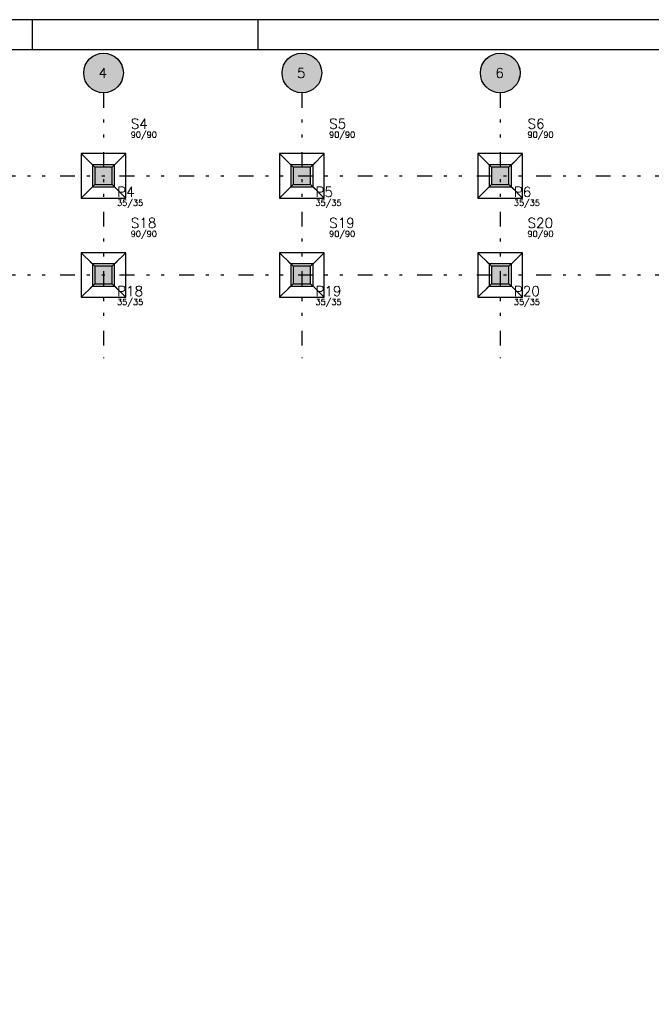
# Model space of a CAD drawing. Header units: feet. Extents: x 0 to 84.1, y 0 to 59.4.
# Tile 4 of 8: x 20.6 to 41.8, y 26.3 to 59.4. Entities that reach past the tile are written whole.
import ezdxf

# ---------------------------------------------------------------- set-up
doc = ezdxf.new("R2010")
doc.units = ezdxf.units.FT
doc.header["$MEASUREMENT"] = 0
doc.linetypes.add('ESTILO_TQS_0004', pattern=[2, 0.5, -0.4, 0.1, -0.4, 0.1, -0.5])
for name, color, linetype in [('1', 1, 'CONTINUOUS'), ('2', 2, 'CONTINUOUS'), ('3', 3, 'CONTINUOUS'), ('6', 6, 'CONTINUOUS'), ('8', 8, 'CONTINUOUS')]:
    doc.layers.add(name, color=color, linetype=linetype)
doc.styles.get("Standard").update_dxf_attribs({"font": 'ROMANS.SHX'})

msp = doc.modelspace()

# ---------------------------------------------------------------- linework, layer by layer
at = {"layer": '1', "linetype": 'ESTILO_TQS_0004'}
for p, q in [((23.398337, 56.942521), (23.398337, 48.025854)), ((30.065004, 56.942521), (30.065004, 48.025854)), ((36.731671, 56.942521), (36.731671, 48.025854)), ((3.940004, 54.150854), (82.856671, 54.150854)), ((3.940004, 50.817521), (82.856671, 50.817521))]:
    msp.add_line(p, q, dxfattribs=at)
at = {"layer": '1', "linetype": 'Continuous'}
for p, q in [((23.106671, 54.442521), (22.940004, 54.609187)), ((23.690004, 54.442521), (23.856671, 54.609187)), ((29.773337, 54.442521), (29.606671, 54.609187)), ((30.356671, 54.442521), (30.523337, 54.609187)), ((36.440004, 54.442521), (36.273337, 54.609187)), ((37.023337, 54.442521), (37.190004, 54.609187)), ((23.398337, 54.150854), (23.398337, 54.150854)), ((23.398337, 54.150854), (23.398337, 54.150854)), ((30.065004, 54.150854), (30.065004, 54.150854)), ((30.065004, 54.150854), (30.065004, 54.150854)), ((36.731671, 54.150854), (36.731671, 54.150854)), ((36.731671, 54.150854), (36.731671, 54.150854)), ((23.106671, 53.859187), (22.940004, 53.692521)), ((23.690004, 53.859187), (23.856671, 53.692521)), ((29.773337, 53.859187), (29.606671, 53.692521)), ((30.356671, 53.859187), (30.523337, 53.692521)), ((36.440004, 53.859187), (36.273337, 53.692521)), ((37.023337, 53.859187), (37.190004, 53.692521)), ((23.106671, 51.109187), (22.940004, 51.275854)), ((23.690004, 51.109187), (23.856671, 51.275854)), ((29.773337, 51.109187), (29.606671, 51.275854)), ((30.356671, 51.109187), (30.523337, 51.275854)), ((36.440004, 51.109187), (36.273337, 51.275854)), ((37.023337, 51.109187), (37.190004, 51.275854)), ((23.398337, 50.817521), (23.398337, 50.817521)), ((23.398337, 50.817521), (23.398337, 50.817521)), ((30.065004, 50.817521), (30.065004, 50.817521)), ((30.065004, 50.817521), (30.065004, 50.817521)), ((36.731671, 50.817521), (36.731671, 50.817521)), ((36.731671, 50.817521), (36.731671, 50.817521)), ((23.106671, 50.525854), (22.940004, 50.359187)), ((23.690004, 50.525854), (23.856671, 50.359187)), ((29.773337, 50.525854), (29.606671, 50.359187)), ((30.356671, 50.525854), (30.523337, 50.359187)), ((36.440004, 50.525854), (36.273337, 50.359187)), ((37.023337, 50.525854), (37.190004, 50.359187))]:
    msp.add_line(p, q, dxfattribs=at)
for points in [[(24.148337, 54.900854), (22.648337, 54.900854)], [(22.648337, 54.900854), (22.648337, 53.400854)], [(23.023337, 54.525854), (22.648337, 54.900854)], [(23.773337, 54.525854), (24.148337, 54.900854)], [(24.148337, 53.400854), (24.148337, 54.900854)], [(30.815004, 54.900854), (29.315004, 54.900854)], [(29.315004, 54.900854), (29.315004, 53.400854)], [(29.690004, 54.525854), (29.315004, 54.900854)], [(30.440004, 54.525854), (30.815004, 54.900854)], [(30.815004, 53.400854), (30.815004, 54.900854)], [(37.481671, 54.900854), (35.981671, 54.900854)], [(35.981671, 54.900854), (35.981671, 53.400854)], [(36.356671, 54.525854), (35.981671, 54.900854)], [(37.106671, 54.525854), (37.481671, 54.900854)], [(37.481671, 53.400854), (37.481671, 54.900854)], [(23.023337, 53.775854), (23.773337, 53.775854), (23.773337, 54.525854), (23.023337, 54.525854), (23.023337, 53.775854)], [(29.690004, 53.775854), (30.440004, 53.775854), (30.440004, 54.525854), (29.690004, 54.525854), (29.690004, 53.775854)], [(36.356671, 53.775854), (37.106671, 53.775854), (37.106671, 54.525854), (36.356671, 54.525854), (36.356671, 53.775854)], [(23.023337, 53.775854), (22.648337, 53.400854)], [(23.773337, 53.775854), (24.148337, 53.400854)], [(29.690004, 53.775854), (29.315004, 53.400854)], [(30.440004, 53.775854), (30.815004, 53.400854)], [(36.356671, 53.775854), (35.981671, 53.400854)], [(37.106671, 53.775854), (37.481671, 53.400854)], [(22.648337, 53.400854), (24.148337, 53.400854)], [(29.315004, 53.400854), (30.815004, 53.400854)], [(35.981671, 53.400854), (37.481671, 53.400854)], [(24.148337, 51.567521), (22.648337, 51.567521)], [(22.648337, 51.567521), (22.648337, 50.067521)], [(23.023337, 51.192521), (22.648337, 51.567521)], [(23.773337, 51.192521), (24.148337, 51.567521)], [(24.148337, 50.067521), (24.148337, 51.567521)], [(30.815004, 51.567521), (29.315004, 51.567521)], [(29.315004, 51.567521), (29.315004, 50.067521)], [(29.690004, 51.192521), (29.315004, 51.567521)], [(30.440004, 51.192521), (30.815004, 51.567521)], [(30.815004, 50.067521), (30.815004, 51.567521)], [(37.481671, 51.567521), (35.981671, 51.567521)], [(35.981671, 51.567521), (35.981671, 50.067521)], [(36.356671, 51.192521), (35.981671, 51.567521)], [(37.106671, 51.192521), (37.481671, 51.567521)], [(37.481671, 50.067521), (37.481671, 51.567521)], [(23.023337, 50.442521), (23.773337, 50.442521), (23.773337, 51.192521), (23.023337, 51.192521), (23.023337, 50.442521)], [(29.690004, 50.442521), (30.440004, 50.442521), (30.440004, 51.192521), (29.690004, 51.192521), (29.690004, 50.442521)], [(36.356671, 50.442521), (37.106671, 50.442521), (37.106671, 51.192521), (36.356671, 51.192521), (36.356671, 50.442521)], [(23.023337, 50.442521), (22.648337, 50.067521)], [(23.773337, 50.442521), (24.148337, 50.067521)], [(29.690004, 50.442521), (29.315004, 50.067521)], [(30.440004, 50.442521), (30.815004, 50.067521)], [(36.356671, 50.442521), (35.981671, 50.067521)], [(37.106671, 50.442521), (37.481671, 50.067521)], [(22.648337, 50.067521), (24.148337, 50.067521)], [(29.315004, 50.067521), (30.815004, 50.067521)], [(35.981671, 50.067521), (37.481671, 50.067521)]]:
    msp.add_lwpolyline(points, dxfattribs=at)
at = {"layer": '2', "linetype": 'Continuous'}
for p, q in [((84.100006, 59.400002), (0, 59.400002)), ((21, 59.400002), (21, 58.400002)), ((28.600006, 58.400002), (28.600006, 59.400002))]:
    msp.add_line(p, q, dxfattribs=at)
msp.add_lwpolyline([(83.100006, 1), (2.5, 1), (2.5, 58.400002), (83.100006, 58.400002), (83.100006, 1)], dxfattribs=at)
for centre in [(23.398337, 57.609187), (30.065004, 57.609187), (36.731671, 57.609187)]:
    msp.add_circle(centre, 0.666667, dxfattribs=at)
at = {"layer": '6', "linetype": 'Continuous'}
for points in [[(23.106671, 53.859187), (23.690004, 53.859187), (23.690004, 54.442521), (23.106671, 54.442521), (23.106671, 53.859187)], [(29.773337, 53.859187), (30.356671, 53.859187), (30.356671, 54.442521), (29.773337, 54.442521), (29.773337, 53.859187)], [(36.440004, 53.859187), (37.023337, 53.859187), (37.023337, 54.442521), (36.440004, 54.442521), (36.440004, 53.859187)], [(23.106671, 50.525854), (23.690004, 50.525854), (23.690004, 51.109187), (23.106671, 51.109187), (23.106671, 50.525854)], [(29.773337, 50.525854), (30.356671, 50.525854), (30.356671, 51.109187), (29.773337, 51.109187), (29.773337, 50.525854)], [(36.440004, 50.525854), (37.023337, 50.525854), (37.023337, 51.109187), (36.440004, 51.109187), (36.440004, 50.525854)]]:
    msp.add_lwpolyline(points, dxfattribs=at)
at = {"layer": '8', "linetype": 'Continuous'}
for points in [[(24.065004, 57.609187), (23.2627, 58.26191), (23.175084, 58.237361)], [(24.065004, 57.609187), (23.352842, 58.2743), (23.2627, 58.26191)], [(24.065004, 57.609187), (23.443832, 58.2743), (23.352842, 58.2743)], [(24.065004, 57.609187), (23.533975, 58.26191), (23.443832, 58.2743)], [(24.065004, 57.609187), (23.62159, 58.237361), (23.533975, 58.26191)], [(30.731671, 57.609187), (29.929367, 58.26191), (29.841751, 58.237361)], [(30.731671, 57.609187), (30.019509, 58.2743), (29.929367, 58.26191)], [(30.731671, 57.609187), (30.110499, 58.2743), (30.019509, 58.2743)], [(30.731671, 57.609187), (30.200641, 58.26191), (30.110499, 58.2743)], [(30.731671, 57.609187), (30.288257, 58.237361), (30.200641, 58.26191)], [(37.398337, 57.609187), (36.596033, 58.26191), (36.508418, 58.237361)], [(37.398337, 57.609187), (36.686176, 58.2743), (36.596033, 58.26191)], [(37.398337, 57.609187), (36.777166, 58.2743), (36.686176, 58.2743)], [(37.398337, 57.609187), (36.867308, 58.26191), (36.777166, 58.2743)], [(37.398337, 57.609187), (36.954924, 58.237361), (36.867308, 58.26191)], [(24.065004, 57.609187), (22.828724, 57.955577), (22.786863, 57.874788)], [(24.065004, 57.609187), (22.881196, 58.029913), (22.828724, 57.955577)], [(24.065004, 57.609187), (22.943302, 58.096411), (22.881196, 58.029913)], [(24.065004, 57.609187), (23.013884, 58.153834), (22.943302, 58.096411)], [(24.065004, 57.609187), (23.091627, 58.201111), (23.013884, 58.153834)], [(24.065004, 57.609187), (23.175084, 58.237361), (23.091627, 58.201111)], [(24.065004, 57.609187), (23.705047, 58.201111), (23.62159, 58.237361)], [(24.065004, 57.609187), (23.782791, 58.153834), (23.705047, 58.201111)], [(24.065004, 57.609187), (23.853373, 58.096411), (23.782791, 58.153834)], [(24.065004, 57.609187), (23.915478, 58.029913), (23.853373, 58.096411)], [(24.065004, 57.609187), (23.96795, 57.955577), (23.915478, 58.029913)], [(24.065004, 57.609187), (24.009812, 57.874788), (23.96795, 57.955577)], [(30.731671, 57.609187), (29.495391, 57.955577), (29.45353, 57.874788)], [(30.731671, 57.609187), (29.547863, 58.029913), (29.495391, 57.955577)], [(30.731671, 57.609187), (29.609969, 58.096411), (29.547863, 58.029913)], [(30.731671, 57.609187), (29.68055, 58.153834), (29.609969, 58.096411)], [(30.731671, 57.609187), (29.758294, 58.201111), (29.68055, 58.153834)], [(30.731671, 57.609187), (29.841751, 58.237361), (29.758294, 58.201111)], [(30.731671, 57.609187), (30.371714, 58.201111), (30.288257, 58.237361)], [(30.731671, 57.609187), (30.449458, 58.153834), (30.371714, 58.201111)], [(30.731671, 57.609187), (30.520039, 58.096411), (30.449458, 58.153834)], [(30.731671, 57.609187), (30.582145, 58.029913), (30.520039, 58.096411)], [(30.731671, 57.609187), (30.634617, 57.955577), (30.582145, 58.029913)], [(30.731671, 57.609187), (30.676478, 57.874788), (30.634617, 57.955577)], [(37.398337, 57.609187), (36.162058, 57.955577), (36.120196, 57.874788)], [(37.398337, 57.609187), (36.21453, 58.029913), (36.162058, 57.955577)], [(37.398337, 57.609187), (36.276635, 58.096411), (36.21453, 58.029913)], [(37.398337, 57.609187), (36.347217, 58.153834), (36.276635, 58.096411)], [(37.398337, 57.609187), (36.424961, 58.201111), (36.347217, 58.153834)], [(37.398337, 57.609187), (36.508418, 58.237361), (36.424961, 58.201111)], [(37.398337, 57.609187), (37.038381, 58.201111), (36.954924, 58.237361)], [(37.398337, 57.609187), (37.116124, 58.153834), (37.038381, 58.201111)], [(37.398337, 57.609187), (37.186706, 58.096411), (37.116124, 58.153834)], [(37.398337, 57.609187), (37.248812, 58.029913), (37.186706, 58.096411)], [(37.398337, 57.609187), (37.301284, 57.955577), (37.248812, 58.029913)], [(37.398337, 57.609187), (37.343145, 57.874788), (37.301284, 57.955577)], [(24.065004, 57.609187), (22.73788, 57.699965), (22.731671, 57.609187)], [(24.065004, 57.609187), (22.731671, 57.609187), (22.73788, 57.51841)], [(24.065004, 57.609187), (22.756392, 57.789052), (22.73788, 57.699965)], [(24.065004, 57.609187), (22.73788, 57.51841), (22.756392, 57.429323)], [(24.065004, 57.609187), (22.786863, 57.874788), (22.756392, 57.789052)], [(24.065004, 57.609187), (22.756392, 57.429323), (22.786863, 57.343587)], [(24.065004, 57.609187), (22.786863, 57.343587), (22.828724, 57.262798)], [(24.065004, 57.609187), (22.828724, 57.262798), (22.881196, 57.188462)], [(24.065004, 57.609187), (22.881196, 57.188462), (22.943302, 57.121963)], [(24.065004, 57.609187), (22.943302, 57.121963), (23.013884, 57.064541)], [(24.065004, 57.609187), (23.013884, 57.064541), (23.091627, 57.017264)], [(24.065004, 57.609187), (23.091627, 57.017264), (23.175084, 56.981013)], [(24.065004, 57.609187), (23.175084, 56.981013), (23.2627, 56.956465)], [(24.065004, 57.609187), (23.2627, 56.956465), (23.352842, 56.944075)], [(24.065004, 57.609187), (23.352842, 56.944075), (23.443832, 56.944075)], [(24.065004, 57.609187), (23.443832, 56.944075), (23.533975, 56.956465)], [(24.065004, 57.609187), (23.533975, 56.956465), (23.62159, 56.981013)], [(24.065004, 57.609187), (23.62159, 56.981013), (23.705047, 57.017264)], [(24.065004, 57.609187), (23.705047, 57.017264), (23.782791, 57.064541)], [(24.065004, 57.609187), (23.782791, 57.064541), (23.853373, 57.121963)], [(24.065004, 57.609187), (23.853373, 57.121963), (23.915478, 57.188462)], [(24.065004, 57.609187), (23.915478, 57.188462), (23.96795, 57.262798)], [(24.065004, 57.609187), (23.96795, 57.262798), (24.009812, 57.343587)], [(24.065004, 57.609187), (24.040282, 57.789052), (24.009812, 57.874788)], [(24.065004, 57.609187), (24.009812, 57.343587), (24.040282, 57.429323)], [(24.065004, 57.609187), (24.058795, 57.699965), (24.040282, 57.789052)], [(24.065004, 57.609187), (24.040282, 57.429323), (24.058795, 57.51841)], [(24.065004, 57.609187), (24.058795, 57.51841), (24.065004, 57.609187)], [(30.731671, 57.609187), (29.404547, 57.699965), (29.398337, 57.609187)], [(30.731671, 57.609187), (29.398337, 57.609187), (29.404547, 57.51841)], [(30.731671, 57.609187), (29.423059, 57.789052), (29.404547, 57.699965)], [(30.731671, 57.609187), (29.404547, 57.51841), (29.423059, 57.429323)], [(30.731671, 57.609187), (29.45353, 57.874788), (29.423059, 57.789052)], [(30.731671, 57.609187), (29.423059, 57.429323), (29.45353, 57.343587)], [(30.731671, 57.609187), (29.45353, 57.343587), (29.495391, 57.262798)], [(30.731671, 57.609187), (29.495391, 57.262798), (29.547863, 57.188462)], [(30.731671, 57.609187), (29.547863, 57.188462), (29.609969, 57.121963)], [(30.731671, 57.609187), (29.609969, 57.121963), (29.68055, 57.064541)], [(30.731671, 57.609187), (29.68055, 57.064541), (29.758294, 57.017264)], [(30.731671, 57.609187), (29.758294, 57.017264), (29.841751, 56.981013)], [(30.731671, 57.609187), (29.841751, 56.981013), (29.929367, 56.956465)], [(30.731671, 57.609187), (29.929367, 56.956465), (30.019509, 56.944075)], [(30.731671, 57.609187), (30.019509, 56.944075), (30.110499, 56.944075)], [(30.731671, 57.609187), (30.110499, 56.944075), (30.200641, 56.956465)], [(30.731671, 57.609187), (30.200641, 56.956465), (30.288257, 56.981013)], [(30.731671, 57.609187), (30.288257, 56.981013), (30.371714, 57.017264)], [(30.731671, 57.609187), (30.371714, 57.017264), (30.449458, 57.064541)], [(30.731671, 57.609187), (30.449458, 57.064541), (30.520039, 57.121963)], [(30.731671, 57.609187), (30.520039, 57.121963), (30.582145, 57.188462)], [(30.731671, 57.609187), (30.582145, 57.188462), (30.634617, 57.262798)], [(30.731671, 57.609187), (30.634617, 57.262798), (30.676478, 57.343587)], [(30.731671, 57.609187), (30.706949, 57.789052), (30.676478, 57.874788)], [(30.731671, 57.609187), (30.676478, 57.343587), (30.706949, 57.429323)], [(30.731671, 57.609187), (30.725461, 57.699965), (30.706949, 57.789052)], [(30.731671, 57.609187), (30.706949, 57.429323), (30.725461, 57.51841)], [(30.731671, 57.609187), (30.725461, 57.51841), (30.731671, 57.609187)], [(37.398337, 57.609187), (36.071213, 57.699965), (36.065004, 57.609187)], [(37.398337, 57.609187), (36.065004, 57.609187), (36.071213, 57.51841)], [(37.398337, 57.609187), (36.089726, 57.789052), (36.071213, 57.699965)], [(37.398337, 57.609187), (36.071213, 57.51841), (36.089726, 57.429323)], [(37.398337, 57.609187), (36.120196, 57.874788), (36.089726, 57.789052)], [(37.398337, 57.609187), (36.089726, 57.429323), (36.120196, 57.343587)], [(37.398337, 57.609187), (36.120196, 57.343587), (36.162058, 57.262798)], [(37.398337, 57.609187), (36.162058, 57.262798), (36.21453, 57.188462)], [(37.398337, 57.609187), (36.21453, 57.188462), (36.276635, 57.121963)], [(37.398337, 57.609187), (36.276635, 57.121963), (36.347217, 57.064541)], [(37.398337, 57.609187), (36.347217, 57.064541), (36.424961, 57.017264)], [(37.398337, 57.609187), (36.424961, 57.017264), (36.508418, 56.981013)], [(37.398337, 57.609187), (36.508418, 56.981013), (36.596033, 56.956465)], [(37.398337, 57.609187), (36.596033, 56.956465), (36.686176, 56.944075)], [(37.398337, 57.609187), (36.686176, 56.944075), (36.777166, 56.944075)], [(37.398337, 57.609187), (36.777166, 56.944075), (36.867308, 56.956465)], [(37.398337, 57.609187), (36.867308, 56.956465), (36.954924, 56.981013)], [(37.398337, 57.609187), (36.954924, 56.981013), (37.038381, 57.017264)], [(37.398337, 57.609187), (37.038381, 57.017264), (37.116124, 57.064541)], [(37.398337, 57.609187), (37.116124, 57.064541), (37.186706, 57.121963)], [(37.398337, 57.609187), (37.186706, 57.121963), (37.248812, 57.188462)], [(37.398337, 57.609187), (37.248812, 57.188462), (37.301284, 57.262798)], [(37.398337, 57.609187), (37.301284, 57.262798), (37.343145, 57.343587)], [(37.398337, 57.609187), (37.373616, 57.789052), (37.343145, 57.874788)], [(37.398337, 57.609187), (37.343145, 57.343587), (37.373616, 57.429323)], [(37.398337, 57.609187), (37.392128, 57.699965), (37.373616, 57.789052)], [(37.398337, 57.609187), (37.373616, 57.429323), (37.392128, 57.51841)], [(37.398337, 57.609187), (37.392128, 57.51841), (37.398337, 57.609187)], [(23.106671, 53.859187), (23.690004, 53.859187), (23.690004, 54.442521)], [(23.106671, 53.859187), (23.690004, 54.442521), (23.106671, 54.442521)], [(23.106671, 53.859187), (23.106671, 54.442521), (23.106671, 53.859187)], [(29.773337, 53.859187), (30.356671, 53.859187), (30.356671, 54.442521)], [(29.773337, 53.859187), (30.356671, 54.442521), (29.773337, 54.442521)], [(29.773337, 53.859187), (29.773337, 54.442521), (29.773337, 53.859187)], [(36.440004, 53.859187), (37.023337, 53.859187), (37.023337, 54.442521)], [(36.440004, 53.859187), (37.023337, 54.442521), (36.440004, 54.442521)], [(36.440004, 53.859187), (36.440004, 54.442521), (36.440004, 53.859187)], [(23.106671, 50.525854), (23.690004, 50.525854), (23.690004, 51.109187)], [(23.106671, 50.525854), (23.690004, 51.109187), (23.106671, 51.109187)], [(23.106671, 50.525854), (23.106671, 51.109187), (23.106671, 50.525854)], [(29.773337, 50.525854), (30.356671, 50.525854), (30.356671, 51.109187)], [(29.773337, 50.525854), (30.356671, 51.109187), (29.773337, 51.109187)], [(29.773337, 50.525854), (29.773337, 51.109187), (29.773337, 50.525854)], [(36.440004, 50.525854), (37.023337, 50.525854), (37.023337, 51.109187)], [(36.440004, 50.525854), (37.023337, 51.109187), (36.440004, 51.109187)], [(36.440004, 50.525854), (36.440004, 51.109187), (36.440004, 50.525854)]]:
    msp.add_solid(points, dxfattribs=at)

# ---------------------------------------------------------------- texts
at = {"layer": '3', "linetype": 'Continuous'}
for s, p in [('90/90', (24.315004, 55.434187)), ('90/90', (30.981671, 55.434187)), ('90/90', (37.648337, 55.434187)), ('35/35', (23.856671, 53.142521)), ('35/35', (30.523337, 53.142521)), ('35/35', (37.190004, 53.142521)), ('90/90', (24.315004, 52.100854)), ('90/90', (30.981671, 52.100854)), ('90/90', (37.648337, 52.100854)), ('35/35', (23.856671, 49.809187)), ('35/35', (30.523337, 49.809187)), ('35/35', (37.190004, 49.809187))]:
    msp.add_text(s, height=0.2, dxfattribs=at).set_placement(p)
at = {"layer": '6', "linetype": 'Continuous'}
for s, p in [('4', (23.231671, 57.442521)), ('5', (29.898337, 57.442521)), ('6', (36.565004, 57.442521)), ('S4', (24.315004, 55.734187)), ('S5', (30.981671, 55.734187)), ('S6', (37.648337, 55.734187)), ('P4', (23.856671, 53.442521)), ('P5', (30.523337, 53.442521)), ('P6', (37.190004, 53.442521)), ('S18', (24.315004, 52.400854)), ('S19', (30.981671, 52.400854)), ('S20', (37.648337, 52.400854)), ('P18', (23.856671, 50.109187)), ('P19', (30.523337, 50.109187)), ('P20', (37.190004, 50.109187))]:
    msp.add_text(s, height=0.333333, dxfattribs=at).set_placement(p)

doc.saveas('drawing.dxf')
